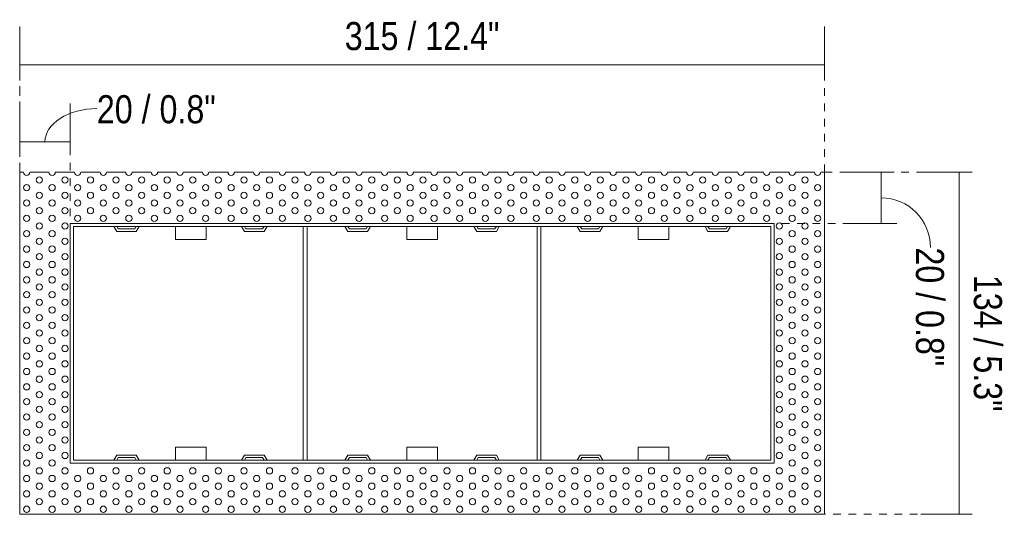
# Model space of a CAD drawing. Header units: millimetres. Extents: x -6861 to -4195, y 84 to 6892.
# Tile 3 of 4: x -4580 to -4195, y 233 to 427. Entities that reach past the tile are written whole.
import ezdxf

# ---------------------------------------------------------------- set-up
doc = ezdxf.new("R2010")
doc.units = ezdxf.units.MM
doc.linetypes.add('Dash', pattern=[6, 3, -3])
doc.layers.add('A-ANNO-DIMS', color=7, linetype='Dash', lineweight=9, true_color=0xd2d2d2)
doc.layers.add('A-ANNO-DIMS-5', color=7, linetype='Continuous', lineweight=9)
doc.layers.add('E-LITE-EQPM', color=7, linetype='Continuous', lineweight=20)
doc.styles.add('Arial Narrow', font='ARIALN.TTF', dxfattribs={"height": 11})
doc.dimstyles.new('FARO_-_2_2mm_Arial_Narrow_mm_Inch_Right', dxfattribs={"dimscale": 304.8, "dimtxt": 11.257741, "dimasz": 0, "dimexe": 0.049213, "dimexo": 0.0625, "dimgap": 0.008202, "dimtad": 1, "dimdec": 0, "dimzin": 0, "dimdsep": 46, "dimtxsty": 'Arial Narrow', "dimblk1": 'NONE', "dimblk2": 'NONE', "dimsah": 1, "dimcen": 0.09, "dimadec": 0, "dimazin": 0, "dimtfac": 1, "dimtdec": 4, "dimtix": 1, "dimtmove": 0, "dimatfit": 3, "dimfxl": 0.016404, "dimfxlon": 1, "dimtvp": 1, "dimtolj": 1, "dimtzin": 0, "dimarcsym": 2})
doc.dimstyles.new('FARO_-_2_2mm_Arial_Narrow_mm_Inch_Right_1', dxfattribs={"dimscale": 304.8, "dimtxt": 11.257741, "dimasz": 0, "dimexe": 0.049213, "dimexo": 0.0625, "dimgap": 0.008202, "dimtad": 1, "dimdec": 0, "dimzin": 0, "dimdsep": 46, "dimtxsty": 'Arial Narrow', "dimblk1": 'NONE', "dimblk2": 'NONE', "dimsah": 1, "dimcen": 0.09, "dimadec": 0, "dimazin": 0, "dimtfac": 1, "dimtdec": 4, "dimtix": 1, "dimtmove": 1, "dimatfit": 3, "dimfxl": 0.016404, "dimfxlon": 1, "dimtvp": 1, "dimtolj": 1, "dimtzin": 0, "dimarcsym": 2})

# ---------------------------------------------------------------- blocks, each defined once
blk = doc.blocks.new('02 PODIUM EMPOTRADO SIN MARCO 3 - 01 PODIUM EMPOTRADO CON MARCO 1-666884-Alzado_PDF Copy 1')
at = {"layer": 'E-LITE-EQPM'}
for p, q in [((-6735.53, 367), (-6737, 367)), ((-6737, 367), (-6737, 233)), ((-6725.52, 367), (-6733.08, 367)), ((-6715.51, 367), (-6723.07, 367)), ((-6705.51, 367), (-6713.06, 367)), ((-6695.5, 367), (-6703.05, 367)), ((-6685.49, 367), (-6693.05, 367)), ((-6675.48, 367), (-6683.04, 367)), ((-6665.47, 367), (-6673.03, 367)), ((-6655.46, 367), (-6663.02, 367)), ((-6645.46, 367), (-6653.01, 367)), ((-6635.45, 367), (-6643.01, 367)), ((-6625.44, 367), (-6633, 367)), ((-6615.43, 367), (-6622.99, 367)), ((-6605.42, 367), (-6612.98, 367)), ((-6595.42, 367), (-6602.97, 367)), ((-6585.41, 367), (-6592.97, 367)), ((-6576.03, 367), (-6582.96, 367)), ((-6566.03, 367), (-6573.58, 367)), ((-6556.02, 367), (-6563.58, 367)), ((-6546.01, 367), (-6553.57, 367)), ((-6536, 367), (-6543.56, 367)), ((-6525.99, 367), (-6533.55, 367)), ((-6515.98, 367), (-6523.54, 367)), ((-6505.98, 367), (-6513.53, 367)), ((-6495.97, 367), (-6503.53, 367)), ((-6485.96, 367), (-6493.52, 367)), ((-6475.95, 367), (-6483.51, 367)), ((-6465.94, 367), (-6473.5, 367)), ((-6455.94, 367), (-6463.49, 367)), ((-6445.93, 367), (-6453.49, 367)), ((-6435.92, 367), (-6443.48, 367)), ((-6425.91, 367), (-6433.47, 367)), ((-6422, 367), (-6423.46, 367)), ((-6422, 233), (-6422, 367)), ((-6717.2, 347), (-6441.8, 347)), ((-6717.2, 253), (-6717.2, 347)), ((-6441.8, 347), (-6441.8, 253)), ((-6716, 345.8), (-6716, 254.2)), ((-6443, 345.8), (-6716, 345.8)), ((-6700.2, 345.8), (-6699.04, 343.8)), ((-6698.46, 344.8), (-6699.04, 345.8)), ((-6699.04, 343.8), (-6691.35, 343.8)), ((-6691.93, 344.8), (-6698.46, 344.8)), ((-6691.35, 345.8), (-6691.93, 344.8)), ((-6691.35, 343.8), (-6690.2, 345.8)), ((-6676, 340.84), (-6676, 345.8)), ((-6664, 345.8), (-6664, 340.84)), ((-6650.2, 345.8), (-6649.04, 343.8)), ((-6648.46, 344.8), (-6649.04, 345.8)), ((-6649.04, 343.8), (-6641.35, 343.8)), ((-6641.93, 344.8), (-6648.46, 344.8)), ((-6641.35, 345.8), (-6641.93, 344.8)), ((-6641.35, 343.8), (-6640.2, 345.8)), ((-6626, 345.8), (-6626, 254.2)), ((-6624.5, 254.2), (-6624.5, 345.8)), ((-6609.7, 345.8), (-6608.54, 343.8)), ((-6607.96, 344.8), (-6608.54, 345.8)), ((-6608.54, 343.8), (-6600.85, 343.8)), ((-6601.43, 344.8), (-6607.96, 344.8)), ((-6600.85, 345.8), (-6601.43, 344.8)), ((-6600.85, 343.8), (-6599.7, 345.8)), ((-6585.5, 340.84), (-6585.5, 345.8)), ((-6573.5, 345.8), (-6573.5, 340.84)), ((-6559.3, 345.8), (-6558.14, 343.8)), ((-6557.56, 344.8), (-6558.14, 345.8)), ((-6558.14, 343.8), (-6550.45, 343.8)), ((-6551.03, 344.8), (-6557.56, 344.8)), ((-6550.45, 345.8), (-6551.03, 344.8)), ((-6550.45, 343.8), (-6549.3, 345.8)), ((-6534.5, 345.8), (-6534.5, 254.2)), ((-6533, 254.2), (-6533, 345.8)), ((-6518.8, 345.8), (-6517.64, 343.8)), ((-6517.06, 344.8), (-6517.64, 345.8)), ((-6517.64, 343.8), (-6509.95, 343.8)), ((-6510.53, 344.8), (-6517.06, 344.8)), ((-6509.95, 345.8), (-6510.53, 344.8)), ((-6509.95, 343.8), (-6508.8, 345.8)), ((-6495, 340.84), (-6495, 345.8)), ((-6483, 345.8), (-6483, 340.84)), ((-6468.8, 345.8), (-6467.64, 343.8)), ((-6467.06, 344.8), (-6467.64, 345.8)), ((-6467.64, 343.8), (-6459.95, 343.8)), ((-6460.53, 344.8), (-6467.06, 344.8)), ((-6459.95, 345.8), (-6460.53, 344.8)), ((-6459.95, 343.8), (-6458.8, 345.8)), ((-6443, 254.2), (-6443, 345.8)), ((-6676, 340.65), (-6676, 340.84)), ((-6676, 340.65), (-6664, 340.65)), ((-6664, 340.84), (-6664, 340.65)), ((-6585.5, 340.65), (-6585.5, 340.84)), ((-6585.5, 340.65), (-6573.5, 340.65)), ((-6573.5, 340.84), (-6573.5, 340.65)), ((-6495, 340.65), (-6495, 340.84)), ((-6495, 340.65), (-6483, 340.65)), ((-6483, 340.84), (-6483, 340.65)), ((-6664, 259.35), (-6676, 259.35)), ((-6676, 259.16), (-6676, 259.35)), ((-6676, 254.2), (-6676, 259.16)), ((-6664, 259.35), (-6664, 259.16)), ((-6664, 259.16), (-6664, 254.2)), ((-6573.5, 259.35), (-6585.5, 259.35)), ((-6585.5, 259.16), (-6585.5, 259.35)), ((-6585.5, 254.2), (-6585.5, 259.16)), ((-6573.5, 259.35), (-6573.5, 259.16)), ((-6573.5, 259.16), (-6573.5, 254.2)), ((-6483, 259.35), (-6495, 259.35)), ((-6495, 259.16), (-6495, 259.35)), ((-6495, 254.2), (-6495, 259.16)), ((-6483, 259.35), (-6483, 259.16)), ((-6483, 259.16), (-6483, 254.2)), ((-6699.04, 256.2), (-6700.2, 254.2)), ((-6691.35, 256.2), (-6699.04, 256.2)), ((-6699.04, 254.2), (-6698.46, 255.2)), ((-6698.46, 255.2), (-6691.93, 255.2)), ((-6691.93, 255.2), (-6691.35, 254.2)), ((-6690.2, 254.2), (-6691.35, 256.2)), ((-6649.04, 256.2), (-6650.2, 254.2)), ((-6641.35, 256.2), (-6649.04, 256.2)), ((-6649.04, 254.2), (-6648.46, 255.2)), ((-6648.46, 255.2), (-6641.93, 255.2)), ((-6641.93, 255.2), (-6641.35, 254.2)), ((-6640.2, 254.2), (-6641.35, 256.2)), ((-6608.54, 256.2), (-6609.7, 254.2)), ((-6600.85, 256.2), (-6608.54, 256.2)), ((-6608.54, 254.2), (-6607.96, 255.2)), ((-6607.96, 255.2), (-6601.43, 255.2)), ((-6601.43, 255.2), (-6600.85, 254.2)), ((-6599.7, 254.2), (-6600.85, 256.2)), ((-6558.14, 256.2), (-6559.3, 254.2)), ((-6550.45, 256.2), (-6558.14, 256.2)), ((-6558.14, 254.2), (-6557.56, 255.2)), ((-6557.56, 255.2), (-6551.03, 255.2)), ((-6551.03, 255.2), (-6550.45, 254.2)), ((-6549.3, 254.2), (-6550.45, 256.2)), ((-6517.64, 256.2), (-6518.8, 254.2)), ((-6509.95, 256.2), (-6517.64, 256.2)), ((-6517.64, 254.2), (-6517.06, 255.2)), ((-6517.06, 255.2), (-6510.53, 255.2)), ((-6510.53, 255.2), (-6509.95, 254.2)), ((-6508.8, 254.2), (-6509.95, 256.2)), ((-6467.64, 256.2), (-6468.8, 254.2)), ((-6459.95, 256.2), (-6467.64, 256.2)), ((-6467.64, 254.2), (-6467.06, 255.2)), ((-6467.06, 255.2), (-6460.53, 255.2)), ((-6460.53, 255.2), (-6459.95, 254.2)), ((-6458.8, 254.2), (-6459.95, 256.2)), ((-6441.8, 253), (-6717.2, 253)), ((-6716, 254.2), (-6443, 254.2)), ((-6737, 233), (-6422, 233))]:
    blk.add_line(p, q, dxfattribs=at)
for centre, start, end in [((-6734.3, 367), 180.1852, 359.8148), ((-6724.3, 367), 180.1852, 359.8148), ((-6714.29, 367), 180.1852, 359.8148), ((-6704.28, 367), 180.1852, 359.8148), ((-6694.27, 367), 180.1852, 359.8148), ((-6684.26, 367), 180.1852, 359.8148), ((-6674.26, 367), 180.1852, 359.8148), ((-6664.25, 367), 180.1852, 359.8148), ((-6654.24, 367), 180.1852, 359.8148), ((-6644.23, 367), 180.1852, 359.8148), ((-6634.22, 367), 180.1852, 359.8148), ((-6624.22, 367), 180.1852, 359.8148), ((-6614.21, 367), 180.1852, 359.8148), ((-6604.2, 367), 180.1852, 359.8148), ((-6594.19, 367), 180.1852, 359.8148), ((-6584.18, 367), 180.1852, 359.8148), ((-6574.81, 367), 180.1852, 359.8148), ((-6564.8, 367), 180.1852, 359.8148), ((-6554.79, 367), 180.1852, 359.8148), ((-6544.78, 367), 180.1852, 359.8148), ((-6534.78, 367), 180.1852, 359.8148), ((-6524.77, 367), 180.1852, 359.8148), ((-6514.76, 367), 180.1852, 359.8148), ((-6504.75, 367), 180.1852, 359.8148), ((-6494.74, 367), 180.1852, 359.8148), ((-6484.74, 367), 180.1852, 359.8148), ((-6474.73, 367), 180.1852, 359.8148), ((-6464.72, 367), 180.1852, 359.8148), ((-6454.71, 367), 180.1852, 359.8148), ((-6444.7, 367), 180.1852, 359.8148), ((-6434.7, 367), 180.1852, 359.8148), ((-6424.69, 367), 180.1852, 359.8148), ((-6734.3, 360.98), 0, 180), ((-6729.3, 364.01), 0, 180), ((-6729.3, 364.01), 180, 0), ((-6724.3, 360.98), 0, 180), ((-6719.3, 364.01), 0, 180), ((-6719.3, 364.01), 180, 0), ((-6714.29, 360.98), 0, 180), ((-6709.29, 364.01), 0, 180), ((-6709.29, 364.01), 180, 0), ((-6704.28, 360.98), 0, 180), ((-6699.28, 364.01), 0, 180), ((-6699.28, 364.01), 180, 0), ((-6694.27, 360.98), 0, 180), ((-6689.27, 364.01), 0, 180), ((-6689.27, 364.01), 180, 0), ((-6684.26, 360.98), 0, 180), ((-6679.26, 364.01), 360, 180), ((-6679.26, 364.01), 180, 360), ((-6674.26, 360.98), 0, 180), ((-6669.26, 364.01), 0, 180), ((-6669.26, 364.01), 180, 0), ((-6664.25, 360.98), 0, 180), ((-6659.25, 364.01), 0, 180), ((-6659.25, 364.01), 180, 0), ((-6654.24, 360.98), 0, 180), ((-6649.24, 364.01), 0, 180), ((-6649.24, 364.01), 180, 0), ((-6644.23, 360.98), 0, 180), ((-6639.23, 364.01), 0, 180), ((-6639.23, 364.01), 180, 0), ((-6634.22, 360.98), 0, 180), ((-6629.22, 364.01), 0, 180), ((-6629.22, 364.01), 180, 0), ((-6624.22, 360.98), 0, 180), ((-6619.22, 364.01), 0, 180), ((-6619.22, 364.01), 180, 0), ((-6614.21, 360.98), 360, 180), ((-6609.21, 364.01), 0, 180), ((-6609.21, 364.01), 180, 0), ((-6604.2, 360.98), 0, 180), ((-6599.2, 364.01), 0, 180), ((-6599.2, 364.01), 180, 0), ((-6594.19, 360.98), 0, 180), ((-6589.19, 364.01), 0, 180), ((-6589.19, 364.01), 180, 0), ((-6584.18, 360.98), 0, 180), ((-6579.18, 364.01), 0, 180), ((-6579.18, 364.01), 180, 0), ((-6574.81, 360.98), 0, 180), ((-6569.8, 364.01), 0, 180), ((-6569.8, 364.01), 180, 0), ((-6564.8, 360.98), 0, 180), ((-6559.79, 364.01), 0, 180), ((-6559.79, 364.01), 180, 0), ((-6554.79, 360.98), 0, 180), ((-6549.78, 364.01), 0, 180), ((-6549.78, 364.01), 180, 0), ((-6544.78, 360.98), 0, 180), ((-6539.78, 364.01), 0, 180), ((-6539.78, 364.01), 180, 0), ((-6534.78, 360.98), 0, 180), ((-6529.77, 364.01), 0, 180), ((-6529.77, 364.01), 180, 0), ((-6524.77, 360.98), 0, 180), ((-6519.76, 364.01), 0, 180), ((-6519.76, 364.01), 180, 0), ((-6514.76, 360.98), 0, 180), ((-6509.75, 364.01), 0, 180), ((-6509.75, 364.01), 180, 0), ((-6504.75, 360.98), 0, 180), ((-6499.74, 364.01), 0, 180), ((-6499.74, 364.01), 180, 0), ((-6494.74, 360.98), 0, 180), ((-6489.74, 364.01), 0, 180), ((-6489.74, 364.01), 180, 0), ((-6484.74, 360.98), 0, 180), ((-6479.73, 364.01), 0, 180), ((-6479.73, 364.01), 180, 0), ((-6474.73, 360.98), 0, 180), ((-6469.72, 364.01), 0, 180), ((-6469.72, 364.01), 180, 0), ((-6464.72, 360.98), 0, 180), ((-6459.71, 364.01), 0, 180), ((-6459.71, 364.01), 180, 360), ((-6454.71, 360.98), 0, 180), ((-6449.7, 364.01), 0, 180), ((-6449.7, 364.01), 180, 0), ((-6444.7, 360.98), 0, 180), ((-6439.7, 364.01), 0, 180), ((-6439.7, 364.01), 180, 0), ((-6434.7, 360.98), 0, 180), ((-6429.69, 364.01), 0, 180), ((-6429.69, 364.01), 180, 0), ((-6424.69, 360.98), 0, 180), ((-6734.3, 360.98), 180, 0), ((-6729.3, 357.98), 0, 180), ((-6724.3, 360.98), 180, 0), ((-6719.3, 357.98), 0, 180), ((-6714.29, 360.98), 180, 0), ((-6709.29, 357.98), 0, 180), ((-6704.28, 360.98), 180, 0), ((-6699.28, 357.98), 0, 180), ((-6694.27, 360.98), 180, 0), ((-6689.27, 357.98), 0, 180), ((-6684.26, 360.98), 180, 0), ((-6679.26, 357.98), 0, 180), ((-6674.26, 360.98), 180, 0), ((-6669.26, 357.98), 360, 180), ((-6664.25, 360.98), 180, 0), ((-6659.25, 357.98), 0, 180), ((-6654.24, 360.98), 180, 0), ((-6649.24, 357.98), 0, 180), ((-6644.23, 360.98), 180, 0), ((-6639.23, 357.98), 0, 180), ((-6634.22, 360.98), 180, 0), ((-6629.22, 357.98), 0, 180), ((-6624.22, 360.98), 180, 0), ((-6619.22, 357.98), 0, 180), ((-6614.21, 360.98), 180, 0), ((-6609.21, 357.98), 0, 180), ((-6604.2, 360.98), 180, 0), ((-6599.2, 357.98), 0, 180), ((-6594.19, 360.98), 180, 0), ((-6589.19, 357.98), 0, 180), ((-6584.18, 360.98), 180, 0), ((-6579.18, 357.98), 0, 180), ((-6574.81, 360.98), 180, 0), ((-6569.8, 357.98), 0, 180), ((-6564.8, 360.98), 180, 0), ((-6559.79, 357.98), 0, 180), ((-6554.79, 360.98), 180, 0), ((-6549.78, 357.98), 0, 180), ((-6544.78, 360.98), 180, 0), ((-6539.78, 357.98), 0, 180), ((-6534.78, 360.98), 180, 0), ((-6529.77, 357.98), 0, 180), ((-6524.77, 360.98), 180, 0), ((-6519.76, 357.98), 0, 180), ((-6514.76, 360.98), 180, 0), ((-6509.75, 357.98), 0, 180), ((-6504.75, 360.98), 180, 0), ((-6499.74, 357.98), 0, 180), ((-6494.74, 360.98), 180, 0), ((-6489.74, 357.98), 0, 180), ((-6484.74, 360.98), 180, 0), ((-6479.73, 357.98), 0, 180), ((-6474.73, 360.98), 180, 0), ((-6469.72, 357.98), 360, 180), ((-6464.72, 360.98), 180, 0), ((-6459.71, 357.98), 0, 180), ((-6454.71, 360.98), 180, 0), ((-6449.7, 357.98), 0, 180), ((-6444.7, 360.98), 180, 0), ((-6439.7, 357.98), 0, 180), ((-6434.7, 360.98), 180, 0), ((-6429.69, 357.98), 0, 180), ((-6424.69, 360.98), 180, 0), ((-6734.3, 354.96), 0, 180), ((-6734.3, 354.96), 180, 0), ((-6729.3, 357.98), 180, 0), ((-6724.3, 354.96), 0, 180), ((-6724.3, 354.96), 180, 0), ((-6719.3, 357.98), 180, 0), ((-6714.29, 354.96), 0, 180), ((-6714.29, 354.96), 180, 0), ((-6709.29, 357.98), 180, 0), ((-6704.28, 354.96), 0, 180), ((-6704.28, 354.96), 180, 0), ((-6699.28, 357.98), 180, 0), ((-6694.27, 354.96), 0, 180), ((-6694.27, 354.96), 180, 0), ((-6689.27, 357.98), 180, 0), ((-6684.26, 354.96), 0, 180), ((-6684.26, 354.96), 180, 0), ((-6679.26, 357.98), 180, 0), ((-6674.26, 354.96), 0, 180), ((-6674.26, 354.96), 180, 0), ((-6669.26, 357.98), 180, 360), ((-6664.25, 354.96), 0, 180), ((-6664.25, 354.96), 180, 0), ((-6659.25, 357.98), 180, 0), ((-6654.24, 354.96), 0, 180), ((-6654.24, 354.96), 180, 0), ((-6649.24, 357.98), 180, 0), ((-6644.23, 354.96), 0, 180), ((-6644.23, 354.96), 180, 0), ((-6639.23, 357.98), 180, 0), ((-6634.22, 354.96), 0, 180), ((-6634.22, 354.96), 180, 0), ((-6629.22, 357.98), 180, 0), ((-6624.22, 354.96), 0, 180), ((-6624.22, 354.96), 180, 0), ((-6619.22, 357.98), 180, 0), ((-6614.21, 354.96), 0, 180), ((-6614.21, 354.96), 180, 0), ((-6609.21, 357.98), 180, 0), ((-6604.2, 354.96), 0, 180), ((-6604.2, 354.96), 180, 0), ((-6599.2, 357.98), 180, 0), ((-6594.19, 354.96), 0, 180), ((-6594.19, 354.96), 180, 0), ((-6589.19, 357.98), 180, 0), ((-6584.18, 354.96), 360, 180), ((-6584.18, 354.96), 180, 360), ((-6579.18, 357.98), 180, 0), ((-6574.81, 354.96), 0, 180), ((-6574.81, 354.96), 180, 0), ((-6569.8, 357.98), 180, 0), ((-6564.8, 354.96), 360, 180), ((-6564.8, 354.96), 180, 360), ((-6559.79, 357.98), 180, 0), ((-6554.79, 354.96), 360, 180), ((-6554.79, 354.96), 180, 360), ((-6549.78, 357.98), 180, 0), ((-6544.78, 354.96), 0, 180), ((-6544.78, 354.96), 180, 0), ((-6539.78, 357.98), 180, 0), ((-6534.78, 354.96), 0, 180), ((-6534.78, 354.96), 180, 0), ((-6529.77, 357.98), 180, 0), ((-6524.77, 354.96), 0, 180), ((-6524.77, 354.96), 180, 0), ((-6519.76, 357.98), 180, 0), ((-6514.76, 354.96), 0, 180), ((-6514.76, 354.96), 180, 0), ((-6509.75, 357.98), 180, 0), ((-6504.75, 354.96), 0, 180), ((-6504.75, 354.96), 180, 0), ((-6499.74, 357.98), 180, 0), ((-6494.74, 354.96), 0, 180), ((-6494.74, 354.96), 180, 0), ((-6489.74, 357.98), 180, 0), ((-6484.74, 354.96), 0, 180), ((-6484.74, 354.96), 180, 0), ((-6479.73, 357.98), 180, 0), ((-6474.73, 354.96), 0, 180), ((-6474.73, 354.96), 180, 0), ((-6469.72, 357.98), 180, 360), ((-6464.72, 354.96), 0, 180), ((-6464.72, 354.96), 180, 0), ((-6459.71, 357.98), 180, 0), ((-6454.71, 354.96), 0, 180), ((-6454.71, 354.96), 180, 0), ((-6449.7, 357.98), 180, 0), ((-6444.7, 354.96), 0, 180), ((-6444.7, 354.96), 180, 0), ((-6439.7, 357.98), 180, 0), ((-6434.7, 354.96), 0, 180), ((-6434.7, 354.96), 180, 0), ((-6429.69, 357.98), 180, 0), ((-6424.69, 354.96), 0, 180), ((-6424.69, 354.96), 180, 0), ((-6729.3, 351.96), 360, 180), ((-6729.3, 351.96), 180, 0), ((-6719.3, 351.96), 360, 180), ((-6719.3, 351.96), 180, 0), ((-6709.29, 351.96), 360, 180), ((-6709.29, 351.96), 180, 0), ((-6699.28, 351.96), 360, 180), ((-6699.28, 351.96), 180, 0), ((-6689.27, 351.96), 360, 180), ((-6689.27, 351.96), 180, 0), ((-6679.26, 351.96), 360, 180), ((-6679.26, 351.96), 180, 360), ((-6669.26, 351.96), 360, 180), ((-6669.26, 351.96), 180, 0), ((-6659.25, 351.96), 360, 180), ((-6659.25, 351.96), 180, 0), ((-6649.24, 351.96), 360, 180), ((-6649.24, 351.96), 180, 0), ((-6639.23, 351.96), 360, 180), ((-6639.23, 351.96), 180, 0), ((-6629.22, 351.96), 360, 180), ((-6629.22, 351.96), 180, 0), ((-6619.22, 351.96), 360, 180), ((-6619.22, 351.96), 180, 0), ((-6609.21, 351.96), 360, 180), ((-6609.21, 351.96), 180, 0), ((-6599.2, 351.96), 360, 180), ((-6599.2, 351.96), 180, 0), ((-6589.19, 351.96), 360, 180), ((-6589.19, 351.96), 180, 0), ((-6579.18, 351.96), 360, 180), ((-6579.18, 351.96), 180, 360), ((-6569.8, 351.96), 360, 180), ((-6569.8, 351.96), 180, 0), ((-6559.79, 351.96), 360, 180), ((-6559.79, 351.96), 180, 0), ((-6549.78, 351.96), 360, 180), ((-6549.78, 351.96), 180, 0), ((-6539.78, 351.96), 360, 180), ((-6539.78, 351.96), 180, 0), ((-6529.77, 351.96), 360, 180), ((-6529.77, 351.96), 180, 0), ((-6519.76, 351.96), 360, 180), ((-6519.76, 351.96), 180, 0), ((-6509.75, 351.96), 360, 180), ((-6509.75, 351.96), 180, 360), ((-6499.74, 351.96), 360, 180), ((-6499.74, 351.96), 180, 0), ((-6489.74, 351.96), 360, 180), ((-6489.74, 351.96), 180, 0), ((-6479.73, 351.96), 360, 180), ((-6479.73, 351.96), 180, 0), ((-6469.72, 351.96), 360, 180), ((-6469.72, 351.96), 180, 0), ((-6459.71, 351.96), 360, 180), ((-6459.71, 351.96), 180, 0), ((-6449.7, 351.96), 360, 180), ((-6449.7, 351.96), 180, 0), ((-6439.7, 351.96), 360, 180), ((-6439.7, 351.96), 180, 0), ((-6429.69, 351.96), 360, 180), ((-6429.69, 351.96), 180, 0), ((-6734.3, 348.94), 0, 180), ((-6734.3, 348.94), 180, 0), ((-6729.3, 345.94), 0, 180), ((-6724.3, 348.94), 0, 180), ((-6724.3, 348.94), 180, 0), ((-6719.3, 345.94), 0, 180), ((-6714.29, 348.94), 0, 180), ((-6714.29, 348.94), 180, 0), ((-6704.28, 348.94), 0, 180), ((-6704.28, 348.94), 180, 0), ((-6694.27, 348.94), 0, 180), ((-6694.27, 348.94), 180, 0), ((-6684.26, 348.94), 0, 180), ((-6684.26, 348.94), 180, 0), ((-6674.26, 348.94), 0, 180), ((-6674.26, 348.94), 180, 0), ((-6664.25, 348.94), 0, 180), ((-6664.25, 348.94), 180, 0), ((-6654.24, 348.94), 0, 180), ((-6654.24, 348.94), 180, 0), ((-6644.23, 348.94), 0, 180), ((-6644.23, 348.94), 180, 0), ((-6634.22, 348.94), 0, 180), ((-6634.22, 348.94), 180, 0), ((-6624.22, 348.94), 0, 180), ((-6624.22, 348.94), 180, 0), ((-6614.21, 348.94), 0, 180), ((-6614.21, 348.94), 180, 0), ((-6604.2, 348.94), 0, 180), ((-6604.2, 348.94), 180, 0), ((-6594.19, 348.94), 0, 180), ((-6594.19, 348.94), 180, 0), ((-6584.18, 348.94), 360, 180), ((-6584.18, 348.94), 180, 360), ((-6574.81, 348.94), 0, 180), ((-6574.81, 348.94), 180, 0), ((-6564.8, 348.94), 0, 180), ((-6564.8, 348.94), 180, 0), ((-6554.79, 348.94), 0, 180), ((-6554.79, 348.94), 180, 0), ((-6544.78, 348.94), 0, 180), ((-6544.78, 348.94), 180, 0), ((-6534.78, 348.94), 0, 180), ((-6534.78, 348.94), 180, 0), ((-6524.77, 348.94), 0, 180), ((-6524.77, 348.94), 180, 0), ((-6514.76, 348.94), 0, 180), ((-6514.76, 348.94), 180, 0), ((-6504.75, 348.94), 0, 180), ((-6504.75, 348.94), 180, 0), ((-6494.74, 348.94), 0, 180), ((-6494.74, 348.94), 180, 0), ((-6484.74, 348.94), 0, 180), ((-6484.74, 348.94), 180, 0), ((-6474.73, 348.94), 0, 180), ((-6474.73, 348.94), 180, 0), ((-6464.72, 348.94), 0, 180), ((-6464.72, 348.94), 180, 0), ((-6454.71, 348.94), 0, 180), ((-6454.71, 348.94), 180, 0), ((-6444.7, 348.94), 0, 180), ((-6444.7, 348.94), 180, 0), ((-6439.7, 345.94), 0, 180), ((-6434.7, 348.94), 0, 180), ((-6434.7, 348.94), 180, 0), ((-6429.69, 345.94), 0, 180), ((-6424.69, 348.94), 0, 180), ((-6424.69, 348.94), 180, 0), ((-6734.3, 342.92), 0, 180), ((-6729.3, 345.94), 180, 0), ((-6724.3, 342.92), 0, 180), ((-6719.3, 345.94), 180, 0), ((-6439.7, 345.94), 180, 0), ((-6434.7, 342.92), 0, 180), ((-6429.69, 345.94), 180, 0), ((-6424.69, 342.92), 0, 180), ((-6734.3, 342.92), 180, 0), ((-6729.3, 339.92), 0, 180), ((-6729.3, 339.92), 180, 0), ((-6724.3, 342.92), 180, 0), ((-6719.3, 339.92), 0, 180), ((-6719.3, 339.92), 180, 0), ((-6439.7, 339.92), 0, 180), ((-6439.7, 339.92), 180, 0), ((-6434.7, 342.92), 180, 0), ((-6429.69, 339.92), 0, 180), ((-6429.69, 339.92), 180, 0), ((-6424.69, 342.92), 180, 0), ((-6734.3, 336.9), 0, 180), ((-6734.3, 336.9), 180, 0), ((-6724.3, 336.9), 0, 180), ((-6724.3, 336.9), 180, 0), ((-6434.7, 336.9), 0, 180), ((-6434.7, 336.9), 180, 0), ((-6424.69, 336.9), 0, 180), ((-6424.69, 336.9), 180, 0), ((-6734.3, 330.88), 360, 180), ((-6729.3, 333.9), 0, 180), ((-6729.3, 333.9), 180, 0), ((-6724.3, 330.88), 0, 180), ((-6719.3, 333.9), 0, 180), ((-6719.3, 333.9), 180, 0), ((-6439.7, 333.9), 0, 180), ((-6439.7, 333.9), 180, 0), ((-6434.7, 330.88), 0, 180), ((-6429.69, 333.9), 0, 180), ((-6429.69, 333.9), 180, 0), ((-6424.69, 330.88), 0, 180), ((-6734.3, 330.88), 180, 0), ((-6729.3, 327.88), 0, 180), ((-6729.3, 327.88), 180, 0), ((-6724.3, 330.88), 180, 0), ((-6719.3, 327.88), 0, 180), ((-6719.3, 327.88), 180, 0), ((-6439.7, 327.88), 0, 180), ((-6439.7, 327.88), 180, 0), ((-6434.7, 330.88), 180, 360), ((-6429.69, 327.88), 0, 180), ((-6429.69, 327.88), 180, 0), ((-6424.69, 330.88), 180, 360), ((-6734.3, 324.85), 0, 180), ((-6734.3, 324.85), 180, 0), ((-6724.3, 324.85), 0, 180), ((-6724.3, 324.85), 180, 0), ((-6434.7, 324.85), 0, 180), ((-6434.7, 324.85), 180, 360), ((-6424.69, 324.85), 0, 180), ((-6424.69, 324.85), 180, 360), ((-6734.3, 319.07), 0, 180), ((-6729.3, 322.09), 0, 180), ((-6729.3, 322.09), 180, 0), ((-6724.3, 319.07), 0, 180), ((-6719.3, 322.09), 0, 180), ((-6719.3, 322.09), 180, 0), ((-6439.7, 322.09), 0, 180), ((-6439.7, 322.09), 180, 0), ((-6434.7, 319.07), 0, 180), ((-6429.69, 322.09), 0, 180), ((-6429.69, 322.09), 180, 0), ((-6424.69, 319.07), 0, 180), ((-6734.3, 319.07), 180, 0), ((-6729.3, 316.07), 0, 180), ((-6729.3, 316.07), 180, 0), ((-6724.3, 319.07), 180, 0), ((-6719.3, 316.07), 0, 180), ((-6719.3, 316.07), 180, 0), ((-6439.7, 316.07), 0, 180), ((-6439.7, 316.07), 180, 0), ((-6434.7, 319.07), 180, 360), ((-6429.69, 316.07), 0, 180), ((-6429.69, 316.07), 180, 0), ((-6424.69, 319.07), 180, 360), ((-6734.3, 313.05), 0, 180), ((-6734.3, 313.05), 180, 0), ((-6724.3, 313.05), 0, 180), ((-6724.3, 313.05), 180, 0), ((-6434.7, 313.05), 0, 180), ((-6434.7, 313.05), 180, 0), ((-6424.69, 313.05), 0, 180), ((-6424.69, 313.05), 180, 0), ((-6729.3, 310.05), 0, 180), ((-6729.3, 310.05), 180, 0), ((-6719.3, 310.05), 0, 180), ((-6719.3, 310.05), 180, 0), ((-6439.7, 310.05), 0, 180), ((-6439.7, 310.05), 180, 0), ((-6429.69, 310.05), 0, 180), ((-6429.69, 310.05), 180, 0), ((-6734.3, 307.02), 0, 180), ((-6734.3, 307.02), 180, 0), ((-6729.3, 304.03), 0, 180), ((-6724.3, 307.02), 0, 180), ((-6724.3, 307.02), 180, 0), ((-6719.3, 304.03), 0, 180), ((-6439.7, 304.03), 0, 180), ((-6434.7, 307.02), 0, 180), ((-6434.7, 307.02), 180, 0), ((-6429.69, 304.03), 0, 180), ((-6424.69, 307.02), 0, 180), ((-6424.69, 307.02), 180, 0), ((-6734.3, 301), 0, 180), ((-6734.3, 301), 180, 0), ((-6729.3, 304.03), 180, 0), ((-6724.3, 301), 0, 180), ((-6724.3, 301), 180, 0), ((-6719.3, 304.03), 180, 0), ((-6439.7, 304.03), 180, 360), ((-6434.7, 301), 0, 180), ((-6434.7, 301), 180, 0), ((-6429.69, 304.03), 180, 0), ((-6424.69, 301), 0, 180), ((-6424.69, 301), 180, 0), ((-6729.3, 297.98), 0, 180), ((-6729.3, 297.98), 180, 0), ((-6719.3, 297.98), 0, 180), ((-6719.3, 297.98), 180, 0), ((-6439.7, 297.98), 0, 180), ((-6439.7, 297.98), 180, 0), ((-6429.69, 297.98), 0, 180), ((-6429.69, 297.98), 180, 0), ((-6734.3, 294.98), 0, 180), ((-6734.3, 294.98), 180, 0), ((-6729.3, 291.96), 0, 180), ((-6724.3, 294.98), 0, 180), ((-6724.3, 294.98), 180, 0), ((-6719.3, 291.96), 0, 180), ((-6439.7, 291.96), 0, 180), ((-6434.7, 294.98), 0, 180), ((-6434.7, 294.98), 180, 0), ((-6429.69, 291.96), 0, 180), ((-6424.69, 294.98), 0, 180), ((-6424.69, 294.98), 180, 0), ((-6734.3, 288.96), 0, 180), ((-6729.3, 291.96), 180, 0), ((-6724.3, 288.96), 0, 180), ((-6719.3, 291.96), 180, 0), ((-6439.7, 291.96), 180, 0), ((-6434.7, 288.96), 0, 180), ((-6429.69, 291.96), 180, 0), ((-6424.69, 288.96), 0, 180), ((-6734.3, 288.96), 180, 0), ((-6729.3, 285.94), 0, 180), ((-6729.3, 285.94), 180, 0), ((-6724.3, 288.96), 180, 0), ((-6719.3, 285.94), 0, 180), ((-6719.3, 285.94), 180, 0), ((-6439.7, 285.94), 0, 180), ((-6439.7, 285.94), 180, 0), ((-6434.7, 288.96), 180, 0), ((-6429.69, 285.94), 0, 180), ((-6429.69, 285.94), 180, 0), ((-6424.69, 288.96), 180, 0), ((-6734.3, 282.94), 0, 180), ((-6734.3, 282.94), 180, 0), ((-6724.3, 282.94), 0, 180), ((-6724.3, 282.94), 180, 0), ((-6434.7, 282.94), 0, 180), ((-6434.7, 282.94), 180, 0), ((-6424.69, 282.94), 0, 180), ((-6424.69, 282.94), 180, 0), ((-6734.3, 277.15), 0, 180), ((-6729.3, 279.92), 0, 180), ((-6729.3, 279.92), 180, 0), ((-6724.3, 277.15), 0, 180), ((-6719.3, 279.92), 0, 180), ((-6719.3, 279.92), 180, 0), ((-6439.7, 279.92), 0, 180), ((-6439.7, 279.92), 180, 0), ((-6434.7, 277.15), 0, 180), ((-6429.69, 279.92), 0, 180), ((-6429.69, 279.92), 180, 0), ((-6424.69, 277.15), 0, 180), ((-6734.3, 277.15), 180, 0), ((-6729.3, 274.13), 0, 180), ((-6729.3, 274.13), 180, 0), ((-6724.3, 277.15), 180, 0), ((-6719.3, 274.13), 0, 180), ((-6719.3, 274.13), 180, 0), ((-6439.7, 274.13), 0, 180), ((-6439.7, 274.13), 180, 0), ((-6434.7, 277.15), 180, 0), ((-6429.69, 274.13), 0, 180), ((-6429.69, 274.13), 180, 0), ((-6424.69, 277.15), 180, 0), ((-6734.3, 271.13), 0, 180), ((-6734.3, 271.13), 180, 0), ((-6724.3, 271.13), 0, 180), ((-6724.3, 271.13), 180, 0), ((-6434.7, 271.13), 0, 180), ((-6434.7, 271.13), 180, 0), ((-6424.69, 271.13), 0, 180), ((-6424.69, 271.13), 180, 0), ((-6734.3, 265.11), 0, 180), ((-6729.3, 268.11), 0, 180), ((-6729.3, 268.11), 180, 0), ((-6724.3, 265.11), 0, 180), ((-6719.3, 268.11), 0, 180), ((-6719.3, 268.11), 180, 0), ((-6439.7, 268.11), 0, 180), ((-6439.7, 268.11), 180, 0), ((-6434.7, 265.11), 0, 180), ((-6429.69, 268.11), 0, 180), ((-6429.69, 268.11), 180, 0), ((-6424.69, 265.11), 0, 180), ((-6734.3, 265.11), 180, 0), ((-6729.3, 262.09), 0, 180), ((-6729.3, 262.09), 180, 0), ((-6724.3, 265.11), 180, 0), ((-6719.3, 262.09), 0, 180), ((-6719.3, 262.09), 180, 0), ((-6439.7, 262.09), 0, 180), ((-6439.7, 262.09), 180, 0), ((-6434.7, 265.11), 180, 360), ((-6429.69, 262.09), 0, 180), ((-6429.69, 262.09), 180, 0), ((-6424.69, 265.11), 180, 0), ((-6734.3, 259.09), 0, 180), ((-6734.3, 259.09), 180, 0), ((-6724.3, 259.09), 0, 180), ((-6724.3, 259.09), 180, 0), ((-6434.7, 259.09), 0, 180), ((-6434.7, 259.09), 180, 0), ((-6424.69, 259.09), 0, 180), ((-6424.69, 259.09), 180, 0), ((-6729.3, 256.06), 0, 180), ((-6729.3, 256.06), 180, 0), ((-6719.3, 256.06), 0, 180), ((-6719.3, 256.06), 180, 0), ((-6439.7, 256.06), 0, 180), ((-6439.7, 256.06), 180, 0), ((-6429.69, 256.06), 0, 180), ((-6429.69, 256.06), 180, 0), ((-6734.3, 253.07), 0, 180), ((-6734.3, 253.07), 180, 0), ((-6729.3, 250.04), 0, 180), ((-6724.3, 253.07), 0, 180), ((-6724.3, 253.07), 180, 0), ((-6719.3, 250.04), 0, 180), ((-6709.29, 250.04), 0, 180), ((-6699.28, 250.04), 0, 180), ((-6689.27, 250.04), 0, 180), ((-6679.26, 250.04), 0, 180), ((-6669.26, 250.04), 360, 180), ((-6659.25, 250.04), 0, 180), ((-6649.24, 250.04), 0, 180), ((-6639.23, 250.04), 0, 180), ((-6629.22, 250.04), 0, 180), ((-6619.22, 250.04), 0, 180), ((-6609.21, 250.04), 0, 180), ((-6599.2, 250.04), 0, 180), ((-6589.19, 250.04), 0, 180), ((-6579.18, 250.04), 0, 180), ((-6569.8, 250.04), 0, 180), ((-6559.79, 250.04), 0, 180), ((-6549.78, 250.04), 0, 180), ((-6539.78, 250.04), 0, 180), ((-6529.77, 250.04), 0, 180), ((-6519.76, 250.04), 0, 180), ((-6509.75, 250.04), 0, 180), ((-6499.74, 250.04), 0, 180), ((-6489.74, 250.04), 0, 180), ((-6479.73, 250.04), 0, 180), ((-6469.72, 250.04), 360, 180), ((-6459.71, 250.04), 0, 180), ((-6449.7, 250.04), 0, 180), ((-6439.7, 250.04), 0, 180), ((-6434.7, 253.07), 0, 180), ((-6434.7, 253.07), 180, 0), ((-6429.69, 250.04), 0, 180), ((-6424.69, 253.07), 0, 180), ((-6424.69, 253.07), 180, 0), ((-6734.3, 247.04), 0, 180), ((-6734.3, 247.04), 180, 0), ((-6729.3, 250.04), 180, 0), ((-6724.3, 247.04), 0, 180), ((-6724.3, 247.04), 180, 0), ((-6719.3, 250.04), 180, 0), ((-6714.29, 247.04), 0, 180), ((-6714.29, 247.04), 180, 0), ((-6709.29, 250.04), 180, 0), ((-6704.28, 247.04), 0, 180), ((-6704.28, 247.04), 180, 0), ((-6699.28, 250.04), 180, 0), ((-6694.27, 247.04), 0, 180), ((-6694.27, 247.04), 180, 0), ((-6689.27, 250.04), 180, 0), ((-6684.26, 247.04), 0, 180), ((-6684.26, 247.04), 180, 0), ((-6679.26, 250.04), 180, 0), ((-6674.26, 247.04), 0, 180), ((-6674.26, 247.04), 180, 0), ((-6669.26, 250.04), 180, 360), ((-6664.25, 247.04), 0, 180), ((-6664.25, 247.04), 180, 0), ((-6659.25, 250.04), 180, 0), ((-6654.24, 247.04), 0, 180), ((-6654.24, 247.04), 180, 0), ((-6649.24, 250.04), 180, 0), ((-6644.23, 247.04), 0, 180), ((-6644.23, 247.04), 180, 0), ((-6639.23, 250.04), 180, 0), ((-6634.22, 247.04), 0, 180), ((-6634.22, 247.04), 180, 0), ((-6629.22, 250.04), 180, 0), ((-6624.22, 247.04), 0, 180), ((-6624.22, 247.04), 180, 0), ((-6619.22, 250.04), 180, 0), ((-6614.21, 247.04), 0, 180), ((-6614.21, 247.04), 180, 0), ((-6609.21, 250.04), 180, 0), ((-6604.2, 247.04), 0, 180), ((-6604.2, 247.04), 180, 0), ((-6599.2, 250.04), 180, 0), ((-6594.19, 247.04), 0, 180), ((-6594.19, 247.04), 180, 0), ((-6589.19, 250.04), 180, 0), ((-6584.18, 247.04), 360, 180), ((-6584.18, 247.04), 180, 360), ((-6579.18, 250.04), 180, 0), ((-6574.81, 247.04), 0, 180), ((-6574.81, 247.04), 180, 0), ((-6569.8, 250.04), 180, 360), ((-6564.8, 247.04), 360, 180), ((-6564.8, 247.04), 180, 360), ((-6559.79, 250.04), 180, 0), ((-6554.79, 247.04), 360, 180), ((-6554.79, 247.04), 180, 360), ((-6549.78, 250.04), 180, 0), ((-6544.78, 247.04), 0, 180), ((-6544.78, 247.04), 180, 0), ((-6539.78, 250.04), 180, 0), ((-6534.78, 247.04), 0, 180), ((-6534.78, 247.04), 180, 0), ((-6529.77, 250.04), 180, 0), ((-6524.77, 247.04), 0, 180), ((-6524.77, 247.04), 180, 360), ((-6519.76, 250.04), 180, 0), ((-6514.76, 247.04), 0, 180), ((-6514.76, 247.04), 180, 360), ((-6509.75, 250.04), 180, 360), ((-6504.75, 247.04), 0, 180), ((-6504.75, 247.04), 180, 360), ((-6499.74, 250.04), 180, 0), ((-6494.74, 247.04), 0, 180), ((-6494.74, 247.04), 180, 0), ((-6489.74, 250.04), 180, 0), ((-6484.74, 247.04), 0, 180), ((-6484.74, 247.04), 180, 0), ((-6479.73, 250.04), 180, 0), ((-6474.73, 247.04), 0, 180), ((-6474.73, 247.04), 180, 360), ((-6469.72, 250.04), 180, 360), ((-6464.72, 247.04), 0, 180), ((-6464.72, 247.04), 180, 0), ((-6459.71, 250.04), 180, 360), ((-6454.71, 247.04), 0, 180), ((-6454.71, 247.04), 180, 360), ((-6449.7, 250.04), 180, 360), ((-6444.7, 247.04), 0, 180), ((-6444.7, 247.04), 180, 0), ((-6439.7, 250.04), 180, 0), ((-6434.7, 247.04), 0, 180), ((-6434.7, 247.04), 180, 360), ((-6429.69, 250.04), 180, 360), ((-6424.69, 247.04), 0, 180), ((-6424.69, 247.04), 180, 360), ((-6729.3, 244.02), 0, 180), ((-6729.3, 244.02), 180, 0), ((-6719.3, 244.02), 0, 180), ((-6719.3, 244.02), 180, 0), ((-6709.29, 244.02), 0, 180), ((-6709.29, 244.02), 180, 0), ((-6699.28, 244.02), 0, 180), ((-6699.28, 244.02), 180, 0), ((-6689.27, 244.02), 0, 180), ((-6689.27, 244.02), 180, 0), ((-6679.26, 244.02), 360, 180), ((-6679.26, 244.02), 180, 360), ((-6669.26, 244.02), 0, 180), ((-6669.26, 244.02), 180, 0), ((-6659.25, 244.02), 0, 180), ((-6659.25, 244.02), 180, 0), ((-6649.24, 244.02), 0, 180), ((-6649.24, 244.02), 180, 0), ((-6639.23, 244.02), 0, 180), ((-6639.23, 244.02), 180, 0), ((-6629.22, 244.02), 0, 180), ((-6629.22, 244.02), 180, 0), ((-6619.22, 244.02), 0, 180), ((-6619.22, 244.02), 180, 0), ((-6609.21, 244.02), 0, 180), ((-6609.21, 244.02), 180, 0), ((-6599.2, 244.02), 0, 180), ((-6599.2, 244.02), 180, 0), ((-6589.19, 244.02), 0, 180), ((-6589.19, 244.02), 180, 0), ((-6579.18, 244.02), 0, 180), ((-6579.18, 244.02), 180, 0), ((-6569.8, 244.02), 0, 180), ((-6569.8, 244.02), 180, 0), ((-6559.79, 244.02), 0, 180), ((-6559.79, 244.02), 180, 0), ((-6549.78, 244.02), 0, 180), ((-6549.78, 244.02), 180, 0), ((-6539.78, 244.02), 0, 180), ((-6539.78, 244.02), 180, 0), ((-6529.77, 244.02), 0, 180), ((-6529.77, 244.02), 180, 360), ((-6519.76, 244.02), 0, 180), ((-6519.76, 244.02), 180, 0), ((-6509.75, 244.02), 0, 180), ((-6509.75, 244.02), 180, 0), ((-6499.74, 244.02), 0, 180), ((-6499.74, 244.02), 180, 0), ((-6489.74, 244.02), 360, 180), ((-6489.74, 244.02), 180, 360), ((-6479.73, 244.02), 0, 180), ((-6479.73, 244.02), 180, 0), ((-6469.72, 244.02), 0, 180), ((-6469.72, 244.02), 180, 360), ((-6459.71, 244.02), 360, 180), ((-6459.71, 244.02), 180, 360), ((-6449.7, 244.02), 0, 180), ((-6449.7, 244.02), 180, 0), ((-6439.7, 244.02), 0, 180), ((-6439.7, 244.02), 180, 360), ((-6429.69, 244.02), 0, 180), ((-6429.69, 244.02), 180, 0), ((-6734.3, 241.02), 0, 180), ((-6734.3, 241.02), 180, 0), ((-6729.3, 238), 0, 180), ((-6724.3, 241.02), 0, 180), ((-6724.3, 241.02), 180, 0), ((-6719.3, 238), 0, 180), ((-6714.29, 241.02), 0, 180), ((-6714.29, 241.02), 180, 0), ((-6709.29, 238), 0, 180), ((-6704.28, 241.02), 0, 180), ((-6704.28, 241.02), 180, 0), ((-6699.28, 238), 0, 180), ((-6694.27, 241.02), 0, 180), ((-6694.27, 241.02), 180, 0), ((-6689.27, 238), 0, 180), ((-6684.26, 241.02), 0, 180), ((-6684.26, 241.02), 180, 0), ((-6679.26, 238), 360, 180), ((-6674.26, 241.02), 0, 180), ((-6674.26, 241.02), 180, 0), ((-6669.26, 238), 360, 180), ((-6664.25, 241.02), 0, 180), ((-6664.25, 241.02), 180, 0), ((-6659.25, 238), 0, 180), ((-6654.24, 241.02), 0, 180), ((-6654.24, 241.02), 180, 0), ((-6649.24, 238), 0, 180), ((-6644.23, 241.02), 0, 180), ((-6644.23, 241.02), 180, 0), ((-6639.23, 238), 0, 180), ((-6634.22, 241.02), 0, 180), ((-6634.22, 241.02), 180, 0), ((-6629.22, 238), 0, 180), ((-6624.22, 241.02), 0, 180), ((-6624.22, 241.02), 180, 0), ((-6619.22, 238), 0, 180), ((-6614.21, 241.02), 0, 180), ((-6614.21, 241.02), 180, 0), ((-6609.21, 238), 0, 180), ((-6604.2, 241.02), 0, 180), ((-6604.2, 241.02), 180, 0), ((-6599.2, 238), 0, 180), ((-6594.19, 241.02), 0, 180), ((-6594.19, 241.02), 180, 0), ((-6589.19, 238), 0, 180), ((-6584.18, 241.02), 0, 180), ((-6584.18, 241.02), 180, 0), ((-6579.18, 238), 0, 180), ((-6574.81, 241.02), 0, 180), ((-6574.81, 241.02), 180, 360), ((-6569.8, 238), 0, 180), ((-6564.8, 241.02), 360, 180), ((-6564.8, 241.02), 180, 360), ((-6559.79, 238), 360, 180), ((-6554.79, 241.02), 360, 180), ((-6554.79, 241.02), 180, 360), ((-6549.78, 238), 0, 180), ((-6544.78, 241.02), 0, 180), ((-6544.78, 241.02), 180, 0), ((-6539.78, 238), 360, 180), ((-6534.78, 241.02), 0, 180), ((-6534.78, 241.02), 180, 0), ((-6529.77, 238), 0, 180), ((-6524.77, 241.02), 0, 180), ((-6524.77, 241.02), 180, 0), ((-6519.76, 238), 0, 180), ((-6514.76, 241.02), 0, 180), ((-6514.76, 241.02), 180, 0), ((-6509.75, 238), 0, 180), ((-6504.75, 241.02), 0, 180), ((-6504.75, 241.02), 180, 0), ((-6499.74, 238), 0, 180), ((-6494.74, 241.02), 0, 180), ((-6494.74, 241.02), 180, 0), ((-6489.74, 238), 0, 180), ((-6484.74, 241.02), 0, 180), ((-6484.74, 241.02), 180, 0), ((-6479.73, 238), 0, 180), ((-6474.73, 241.02), 0, 180), ((-6474.73, 241.02), 180, 0), ((-6469.72, 238), 360, 180), ((-6464.72, 241.02), 0, 180), ((-6464.72, 241.02), 180, 0), ((-6459.71, 238), 0, 180), ((-6454.71, 241.02), 0, 180), ((-6454.71, 241.02), 180, 0), ((-6449.7, 238), 0, 180), ((-6444.7, 241.02), 0, 180), ((-6444.7, 241.02), 180, 0), ((-6439.7, 238), 0, 180), ((-6434.7, 241.02), 0, 180), ((-6434.7, 241.02), 180, 0), ((-6429.69, 238), 0, 180), ((-6424.69, 241.02), 0, 180), ((-6424.69, 241.02), 180, 0), ((-6734.3, 235), 0, 180), ((-6729.3, 238), 180, 0), ((-6724.3, 235), 0, 180), ((-6719.3, 238), 180, 0), ((-6714.29, 235), 0, 180), ((-6709.29, 238), 180, 0), ((-6704.28, 235), 360, 180), ((-6699.28, 238), 180, 0), ((-6694.27, 235), 0, 180), ((-6689.27, 238), 180, 0), ((-6684.26, 235), 0, 180), ((-6679.26, 238), 180, 360), ((-6674.26, 235), 0, 180), ((-6669.26, 238), 180, 360), ((-6664.25, 235), 0, 180), ((-6659.25, 238), 180, 0), ((-6654.24, 235), 0, 180), ((-6649.24, 238), 180, 0), ((-6644.23, 235), 0, 180), ((-6639.23, 238), 180, 0), ((-6634.22, 235), 0, 180), ((-6629.22, 238), 180, 0), ((-6624.22, 235), 0, 180), ((-6619.22, 238), 180, 0), ((-6614.21, 235), 0, 180), ((-6609.21, 238), 180, 0), ((-6604.2, 235), 0, 180), ((-6599.2, 238), 180, 0), ((-6594.19, 235), 0, 180), ((-6589.19, 238), 180, 0), ((-6584.18, 235), 360, 180), ((-6579.18, 238), 180, 0), ((-6574.81, 235), 0, 180), ((-6569.8, 238), 180, 360), ((-6564.8, 235), 0, 180), ((-6559.79, 238), 180, 360), ((-6554.79, 235), 0, 180), ((-6549.78, 238), 180, 360), ((-6544.78, 235), 0, 180), ((-6539.78, 238), 180, 360), ((-6534.78, 235), 0, 180), ((-6529.77, 238), 180, 0), ((-6524.77, 235), 0, 180), ((-6519.76, 238), 180, 0), ((-6514.76, 235), 0, 180), ((-6509.75, 238), 180, 0), ((-6504.75, 235), 0, 180), ((-6499.74, 238), 180, 0), ((-6494.74, 235), 0, 180), ((-6489.74, 238), 180, 0), ((-6484.74, 235), 0, 180), ((-6479.73, 238), 180, 0), ((-6474.73, 235), 0, 180), ((-6469.72, 238), 180, 360), ((-6464.72, 235), 0, 180), ((-6459.71, 238), 180, 360), ((-6454.71, 235), 0, 180), ((-6449.7, 238), 180, 0), ((-6444.7, 235), 0, 180), ((-6439.7, 238), 180, 0), ((-6434.7, 235), 0, 180), ((-6429.69, 238), 180, 360), ((-6424.69, 235), 0, 180), ((-6734.3, 235), 180, 0), ((-6724.3, 235), 180, 0), ((-6714.29, 235), 180, 0), ((-6704.28, 235), 180, 0), ((-6694.27, 235), 180, 0), ((-6684.26, 235), 180, 0), ((-6674.26, 235), 180, 0), ((-6664.25, 235), 180, 0), ((-6654.24, 235), 180, 0), ((-6644.23, 235), 180, 0), ((-6634.22, 235), 180, 0), ((-6624.22, 235), 180, 0), ((-6614.21, 235), 180, 0), ((-6604.2, 235), 180, 0), ((-6594.19, 235), 180, 0), ((-6584.18, 235), 180, 360), ((-6574.81, 235), 180, 0), ((-6564.8, 235), 180, 360), ((-6554.79, 235), 180, 360), ((-6544.78, 235), 180, 0), ((-6534.78, 235), 180, 0), ((-6524.77, 235), 180, 0), ((-6514.76, 235), 180, 0), ((-6504.75, 235), 180, 0), ((-6494.74, 235), 180, 0), ((-6484.74, 235), 180, 0), ((-6474.73, 235), 180, 0), ((-6464.72, 235), 180, 0), ((-6454.71, 235), 180, 0), ((-6444.7, 235), 180, 0), ((-6434.7, 235), 180, 0), ((-6424.69, 235), 180, 0)]:
    blk.add_arc(centre, 1.23, start, end, dxfattribs=at)
blk = doc.blocks.new('DIMBLOCK20-Alzado_PDF Copy 1')
at = {"layer": 'A-ANNO-DIMS-5', "color": 251, "true_color": 0x5b5b5b, "transparency": 16777216}
for p, q in [((-4580.14, 404.15), (-4580.14, 424.15)), ((-4265.14, 404.15), (-4265.14, 424.15)), ((-4580.14, 409.15), (-4265.14, 409.15)), ((-4580.14, 409.15), (-4580.14, 404.15)), ((-4265.14, 409.15), (-4265.14, 404.15))]:
    blk.add_line(p, q, dxfattribs=at)
at = {"layer": 'A-ANNO-DIMS-5', "color": 0, "transparency": 16777216, "insert": (-4452.93, 425.87), "char_height": 11, "width": 72.6928, "attachment_point": 1, "line_spacing_factor": 0.974696, "style": 'Arial Narrow'}
blk.add_mtext('315 / 12.4"', dxfattribs=at)
blk = doc.blocks.new('_None')
blk = doc.blocks.new('DIMBLOCK21-Alzado_PDF Copy 1')
at = {"layer": 'A-ANNO-DIMS-5', "color": 251, "true_color": 0x5b5b5b, "transparency": 16777216}
for p, q in [((-4580.14, 378.75), (-4580.14, 393.95)), ((-4560.34, 378.75), (-4560.34, 393.95)), ((-4580.14, 378.95), (-4560.34, 378.95)), ((-4580.14, 378.95), (-4580.14, 373.95)), ((-4560.34, 378.95), (-4560.34, 373.95))]:
    blk.add_line(p, q, dxfattribs=at)
blk.add_ellipse((-4549.94, 378.95), major_axis=(20.3, 0), ratio=0.639194, start_param=1.570796, end_param=3.141593, dxfattribs=at)
at = {"layer": 'A-ANNO-DIMS-5', "color": 0, "transparency": 16777216, "insert": (-4549.94, 397.2), "char_height": 11, "width": 55.9671, "attachment_point": 1, "line_spacing_factor": 0.974696, "style": 'Arial Narrow'}
blk.add_mtext('20 / 0.8"', dxfattribs=at)
blk = doc.blocks.new('DIMBLOCK22-Alzado_PDF Copy 1')
at = {"layer": 'A-ANNO-DIMS-5', "color": 251, "true_color": 0x5b5b5b, "transparency": 16777216}
for p, q in [((-4242.79, 367), (-4257.99, 367)), ((-4242.99, 347), (-4242.99, 367)), ((-4242.99, 367), (-4237.99, 367)), ((-4242.79, 347), (-4257.99, 347)), ((-4242.99, 347), (-4237.99, 347))]:
    blk.add_line(p, q, dxfattribs=at)
blk.add_ellipse((-4242.99, 337.55), major_axis=(0, 19.45), ratio=0.99182, start_param=4.712389, end_param=6.283185, dxfattribs=at)
at = {"layer": 'A-ANNO-DIMS-5', "color": 0, "transparency": 16777216, "insert": (-4218.42, 337.55), "char_height": 11, "width": 55.9671, "attachment_point": 1, "rotation": 270, "line_spacing_factor": 0.974696, "style": 'Arial Narrow'}
blk.add_mtext('20 / 0.8"', dxfattribs=at)
blk = doc.blocks.new('DIMBLOCK23-Alzado_PDF Copy 1')
at = {"layer": 'A-ANNO-DIMS-5', "color": 251, "true_color": 0x5b5b5b, "transparency": 16777216}
for p, q in [((-4212.25, 367), (-4227.45, 367)), ((-4212.45, 233), (-4212.45, 367)), ((-4212.45, 367), (-4207.45, 367)), ((-4212.25, 233), (-4227.45, 233)), ((-4212.45, 233), (-4207.45, 233))]:
    blk.add_line(p, q, dxfattribs=at)
at = {"layer": 'A-ANNO-DIMS-5', "color": 0, "transparency": 16777216, "insert": (-4195.74, 326.8), "char_height": 11, "width": 64.3299, "attachment_point": 1, "rotation": 270, "line_spacing_factor": 0.974696, "style": 'Arial Narrow'}
blk.add_mtext('134 / 5.3"', dxfattribs=at)

msp = doc.modelspace()

# ---------------------------------------------------------------- linework, layer by layer
at = {"layer": 'A-ANNO-DIMS'}
for p, q in [((-4580.14, 367), (-4580.14, 405)), ((-4580.14, 343.75), (-4580.14, 405)), ((-4265.14, 367), (-4265.14, 405)), ((-4560.34, 343.75), (-4560.34, 383.75)), ((-4265.14, 367), (-4207.98, 367)), ((-4265.14, 367), (-4235.06, 367)), ((-4287.89, 347), (-4235.06, 347)), ((-4285.84, 233), (-4207.98, 233))]:
    msp.add_line(p, q, dxfattribs=at)

# ---------------------------------------------------------------- block references
at = {"layer": 'E-LITE-EQPM'}
msp.add_blockref('02 PODIUM EMPOTRADO SIN MARCO 3 - 01 PODIUM EMPOTRADO CON MARCO 1-666884-Alzado_PDF Copy 1', (2156.85, 0), dxfattribs=at)

# ---------------------------------------------------------------- dimensions: what is measured, and where the dimension line sits
at = {"layer": 'A-ANNO-DIMS', "color": 251, "linetype": 'Continuous', "true_color": 0x5b5b5b}
dim = msp.add_linear_dim(base=(-4265.14, 409.15), p1=(-4580.14, 404.15), p2=(-4265.14, 404.15), dimstyle='FARO_-_2_2mm_Arial_Narrow_mm_Inch_Right', override={"dimpost": '<>', "dimfxl": 315}, dxfattribs=at)
dim.commit()
dim.dimension.update_dxf_attribs({"geometry": 'DIMBLOCK20-Alzado_PDF Copy 1', "text_midpoint": (-4422.64, 418.78)})
dim = msp.add_linear_dim(base=(-4560.34, 378.95), p1=(-4580.14, 373.95), p2=(-4560.34, 373.95), dimstyle='FARO_-_2_2mm_Arial_Narrow_mm_Inch_Right_1', override={"dimpost": '<>', "dimfxl": 19.8}, dxfattribs=at)
dim.commit()
dim.dimension.update_dxf_attribs({"geometry": 'DIMBLOCK21-Alzado_PDF Copy 1', "text_midpoint": (-4521.96, 389.87), "dimtype": 160})
dim = msp.add_linear_dim(base=(-4242.99, 367), p1=(-4237.99, 347), p2=(-4237.99, 367), angle=90, dimstyle='FARO_-_2_2mm_Arial_Narrow_mm_Inch_Right_1', override={"dimtad": 4, "dimpost": '<>', "dimfxl": 20}, dxfattribs=at)
dim.commit()
dim.dimension.update_dxf_attribs({"geometry": 'DIMBLOCK22-Alzado_PDF Copy 1', "text_midpoint": (-4225.75, 309.57), "dimtype": 160, "text_rotation": 90})
dim = msp.add_linear_dim(base=(-4212.45, 367), p1=(-4207.45, 233), p2=(-4207.45, 367), angle=90, dimstyle='FARO_-_2_2mm_Arial_Narrow_mm_Inch_Right', override={"dimtad": 4, "dimpost": '<>', "dimfxl": 134}, dxfattribs=at)
dim.commit()
dim.dimension.update_dxf_attribs({"geometry": 'DIMBLOCK23-Alzado_PDF Copy 1', "text_midpoint": (-4202.83, 300)})

doc.saveas('drawing.dxf')
